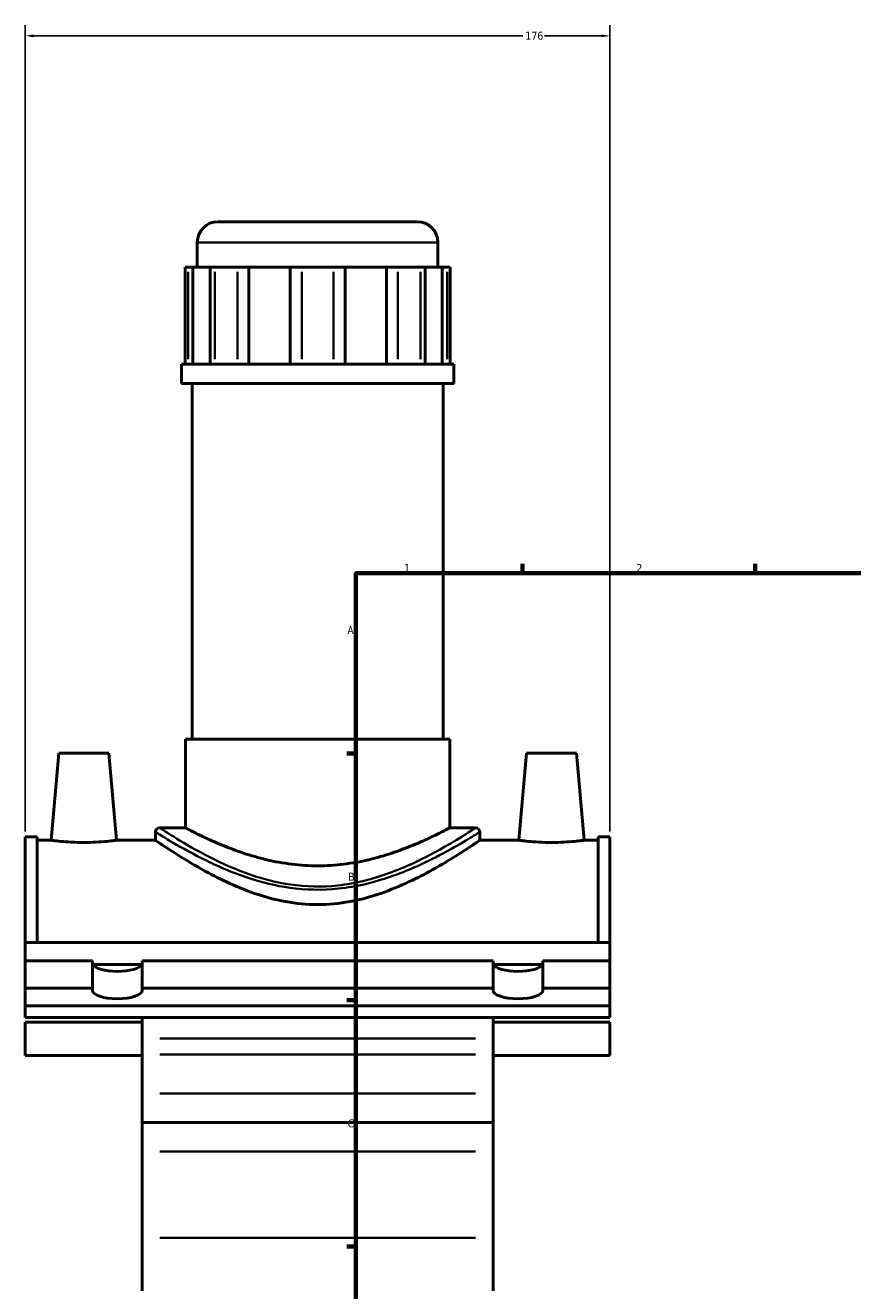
# Model space of a CAD drawing. Header units: millimetres. Extents: x -80 to 1278, y -131 to 1543.
# Tile 2 of 7: x -80 to 170, y 358 to 739. Entities that reach past the tile are written whole.
import ezdxf

# ---------------------------------------------------------------- set-up
doc = ezdxf.new("R2010")
doc.units = ezdxf.units.MM
for name, color, linetype, lineweight in [('Border (ANSI)', 7, 'Continuous', 70), ('Dimension (ANSI)', 7, 'Continuous', 25), ('Visible (ANSI)', 7, 'Continuous', 50), ('Visible Narrow (ANSI)', 7, 'Continuous', 35)]:
    doc.layers.add(name, color=color, linetype=linetype, lineweight=lineweight)
doc.styles.add('Note Text (ANSI)', font='tahoma.ttf')
doc.dimstyles.new('Default - mm (ANSI)', dxfattribs={"dimtxt": 2.4, "dimasz": 2.5, "dimexe": 3.175, "dimexo": 1.6002, "dimgap": 0.8, "dimtad": 0, "dimtoh": 1, "dimdec": 0, "dimrnd": 1e-08, "dimzin": 4, "dimdsep": 46, "dimtxsty": 'Note Text (ANSI)', "dimcen": 0.09, "dimdle": 10, "dimclrd": 256, "dimclre": 256, "dimclrt": 5, "dimadec": 1, "dimazin": 1, "dimtfac": 1.27, "dimtofl": 0, "dimtmove": 0, "dimatfit": 3, "dimfxl": 1, "dimtolj": 1, "dimtzin": 4, "dimlwd": -1, "dimlwe": -1, "dimarcsym": 0})

# ---------------------------------------------------------------- blocks, each defined once
blk = doc.blocks.new('Borders Default Border')
at = {"layer": 'Border (ANSI)'}
for p, q in [((70.08, 574), (70.08, 576.8)), ((140.17, 574), (140.17, 576.8)), ((20, 519.75), (17.2, 519.75)), ((20, 445.5), (17.2, 445.5)), ((20, 371.25), (17.2, 371.25))]:
    blk.add_line(p, q, dxfattribs=at)
at = {"layer": 'Border (ANSI)', "flags": 128}
blk.add_lwpolyline([(20, 20), (20, 574), (821, 574), (821, 20), (20, 20)], dxfattribs=at)
at = {"layer": 'Border (ANSI)', "color": 5, "true_color": 0x0000ff, "char_height": 2.4, "attachment_point": 7, "style": 'Note Text (ANSI)'}
for s, insert in [('1', (34.5, 574.4)), ('2', (104.4, 574.4)), ('A', (17.38, 555.68)), ('B', (17.67, 481.43)), ('C', (17.51, 407.13))]:
    blk.add_mtext(s, dxfattribs=dict(at, insert=insert))
blk = doc.blocks.new('*D9')
at = {"layer": 'Defpoints', "color": 0, "transparency": 16777216}
for p in [(96.46, 735.81), (-79.54, 494.61), (96.46, 494.61)]:
    blk.add_point(p, dxfattribs=at)
at = {"layer": 'Dimension (ANSI)', "transparency": 16777216}
for p, q in [((-79.54, 496.22), (-79.54, 738.99)), ((-77.04, 735.81), (70.19, 735.81)), ((93.96, 735.81), (76.73, 735.81)), ((96.46, 496.22), (96.46, 738.99))]:
    blk.add_line(p, q, dxfattribs=at)
for points in [[(-77.04, 736.23), (-77.04, 735.39), (-79.54, 735.81)], [(93.96, 736.23), (93.96, 735.39), (96.46, 735.81)]]:
    blk.add_solid(points, dxfattribs=at)
at = {"layer": 'Dimension (ANSI)', "color": 5, "transparency": 16777216, "insert": (70.99, 737.06), "char_height": 2.4, "attachment_point": 1, "style": 'Note Text (ANSI)'}
blk.add_mtext('\\A1;176', dxfattribs=at)

msp = doc.modelspace()

# ---------------------------------------------------------------- linework, layer by layer
at = {"layer": 'Visible (ANSI)'}
for p, q in [((-21.52, 679.86), (38.43, 679.86)), ((-27.77, 666.21), (-27.77, 673.61)), ((44.68, 666.21), (44.68, 673.61)), ((-31.46, 666.21), (-30.51, 666.21)), ((-31.46, 666.21), (-31.46, 636.96)), ((-29.08, 666.21), (-30.51, 666.21)), ((-23.91, 666.21), (-29.08, 666.21)), ((-29.08, 666.21), (-29.08, 636.96)), ((-23.91, 636.96), (-23.91, 666.21)), ((-22.48, 666.21), (-23.91, 666.21)), ((-22.48, 666.21), (-15.71, 666.21)), ((-12.25, 666.21), (-15.71, 666.21)), ((0.22, 666.21), (-12.25, 666.21)), ((-12.25, 666.21), (-12.25, 636.96)), ((0.22, 636.96), (0.22, 666.21)), ((3.67, 666.21), (0.22, 666.21)), ((3.67, 666.21), (13.24, 666.21)), ((16.7, 666.21), (13.24, 666.21)), ((29.17, 666.21), (16.7, 666.21)), ((16.7, 666.21), (16.7, 636.96)), ((29.17, 636.96), (29.17, 666.21)), ((32.63, 666.21), (29.17, 666.21)), ((32.63, 666.21), (39.4, 666.21)), ((40.83, 666.21), (39.4, 666.21)), ((45.99, 666.21), (40.83, 666.21)), ((40.83, 666.21), (40.83, 636.96)), ((45.99, 636.96), (45.99, 666.21)), ((47.43, 666.21), (45.99, 666.21)), ((47.43, 666.21), (48.38, 666.21)), ((48.38, 666.21), (48.38, 636.96)), ((49.41, 636.96), (-32.49, 636.96)), ((-32.49, 631.11), (-32.49, 636.96)), ((49.41, 631.11), (49.41, 636.96)), ((49.41, 631.11), (-32.49, 631.11)), ((-29.34, 524.01), (-29.34, 631.11)), ((46.26, 524.01), (46.26, 631.11)), ((48.26, 524.01), (-31.34, 524.01)), ((-31.34, 497.36), (-31.34, 524.01)), ((48.26, 497.36), (48.26, 524.01)), ((-69.44, 519.86), (-71.74, 493.61)), ((-69.44, 519.86), (-54.44, 519.86)), ((-54.44, 519.86), (-52.14, 493.61)), ((71.36, 519.86), (69.06, 493.61)), ((86.36, 519.86), (71.36, 519.86)), ((86.36, 519.86), (88.66, 493.61)), ((-40.37, 496.11), (-40.37, 493.61)), ((-31.34, 497.36), (-39.12, 497.36)), ((56.03, 497.36), (48.26, 497.36)), ((57.28, 496.11), (57.28, 493.61)), ((-79.54, 494.61), (-79.54, 462.82)), ((-76.02, 494.61), (-79.54, 494.61)), ((-76.02, 494.61), (-76.02, 462.82)), ((-76.02, 493.61), (-71.74, 493.61)), ((-52.14, 493.61), (-40.37, 493.61)), ((57.28, 493.61), (69.06, 493.61)), ((88.66, 493.61), (92.94, 493.61)), ((92.94, 494.61), (92.94, 462.82)), ((96.46, 494.61), (92.94, 494.61)), ((96.46, 494.61), (96.46, 462.82)), ((-79.54, 457.31), (-79.54, 462.82)), ((-79.54, 462.82), (96.46, 462.82)), ((96.46, 457.31), (96.46, 462.82)), ((-79.54, 449.09), (-79.54, 457.31)), ((-79.54, 457.31), (-59.34, 457.31)), ((-59.34, 449.09), (-59.34, 457.31)), ((-44.34, 457.31), (61.26, 457.31)), ((-44.34, 457.31), (-44.34, 449.09)), ((61.26, 449.09), (61.26, 457.31)), ((76.26, 457.31), (96.46, 457.31)), ((76.26, 457.31), (76.26, 449.09)), ((96.46, 449.09), (96.46, 457.31)), ((-59.24, 456.24), (-44.45, 456.24)), ((61.36, 456.24), (76.15, 456.24)), ((-79.54, 443.74), (-79.54, 449.09)), ((-79.54, 449.09), (-59.34, 449.09)), ((-59.34, 448.44), (-59.34, 449.09)), ((-44.34, 449.09), (61.26, 449.09)), ((-44.34, 449.09), (-44.34, 448.44)), ((61.26, 448.44), (61.26, 449.09)), ((76.26, 449.09), (96.46, 449.09)), ((76.26, 449.09), (76.26, 448.44)), ((96.46, 449.09), (96.46, 443.74)), ((96.46, 443.74), (-79.54, 443.74)), ((-79.54, 443.74), (-79.54, 440.27)), ((96.46, 440.27), (96.46, 443.74)), ((-79.54, 440.27), (96.46, 440.27)), ((-79.54, 438.85), (-79.54, 428.85)), ((-79.54, 438.85), (-44.34, 438.85)), ((-44.34, 440.27), (-44.34, 433.88)), ((61.26, 433.88), (61.26, 440.27)), ((61.26, 438.85), (96.46, 438.85)), ((96.46, 428.85), (96.46, 438.85)), ((-44.34, 433.88), (-44.34, 429.07)), ((61.26, 429.07), (61.26, 433.88)), ((-79.54, 428.85), (-44.34, 428.85)), ((-44.34, 417.34), (-44.34, 429.07)), ((61.26, 429.07), (61.26, 417.34)), ((61.26, 428.85), (96.46, 428.85)), ((-44.34, 408.61), (-44.34, 417.34)), ((61.26, 417.34), (61.26, 408.61)), ((-44.34, 408.61), (-44.34, 399.85)), ((-44.34, 408.61), (61.26, 408.61)), ((61.26, 399.85), (61.26, 408.61)), ((-44.34, 373.91), (-44.34, 399.85)), ((61.26, 399.85), (61.26, 373.91)), ((-44.34, 373.91), (-44.34, 357.99)), ((61.26, 357.99), (61.26, 373.91))]:
    msp.add_line(p, q, dxfattribs=at)
for centre, radius, start, end in [((-21.52, 673.61), 6.25, 90, 180), ((38.43, 673.61), 6.25, 0, 90), ((-39.12, 496.11), 1.25, 90, 180), ((56.03, 496.11), 1.25, 0, 90)]:
    msp.add_arc(centre, radius, start, end, dxfattribs=at)
for centre, major_axis, start_param, end_param in [((-51.84, 456.67), (-7.5, 0), 0, 0.167448), ((-51.84, 456.67), (7.5, 0), 3.309041, 6.115737), ((-51.84, 456.67), (7.5, 0), 6.115737, 6.283185), ((68.76, 456.67), (-7.5, 0), 0, 0.167448), ((68.76, 456.67), (7.5, 0), 3.309041, 6.115737), ((68.76, 456.67), (7.5, 0), 6.115737, 6.283185), ((-51.84, 448.44), (7.5, 0), 3.141593, 6.283185), ((68.76, 448.44), (7.5, 0), 3.141593, 6.283185)]:
    msp.add_ellipse(centre, major_axis=major_axis, ratio=0.34202, start_param=start_param, end_param=end_param, dxfattribs=at)
for points, knots in [([(48.26, 497.36), (48.26, 497.36), (48.01, 497.23), (46.98, 496.69), (46.19, 496.28), (44.15, 495.26), (42.88, 494.64), (39.97, 493.31), (38.34, 492.59), (34.86, 491.18), (32.89, 490.44), (28.6, 489.02), (26.27, 488.34), (21.39, 487.19), (18.83, 486.72), (13.65, 486.09), (11.02, 485.93), (5.9, 485.93), (3.27, 486.09), (-1.92, 486.72), (-4.48, 487.19), (-9.36, 488.34), (-11.68, 489.02), (-15.98, 490.44), (-17.94, 491.18), (-21.42, 492.59), (-23.06, 493.31), (-25.96, 494.64), (-27.23, 495.26), (-29.28, 496.28), (-30.06, 496.69), (-31.09, 497.23), (-31.34, 497.36), (-31.34, 497.36)], [6.137756, 6.137756, 6.137756, 6.137756, 6.903597, 6.903597, 7.669438, 7.669438, 8.435279, 8.435279, 9.201119, 9.201119, 9.969718, 9.969718, 10.738316, 10.738316, 11.506915, 11.506915, 12.275513, 12.275513, 13.044111, 13.044111, 13.81271, 13.81271, 14.581308, 14.581308, 15.349906, 15.349906, 16.115747, 16.115747, 16.881588, 16.881588, 17.647429, 17.647429, 18.413269, 18.413269, 18.413269, 18.413269]), ([(-52.14, 493.61), (-52.14, 493.61), (-52.39, 493.58), (-53.38, 493.45), (-54.13, 493.36), (-55.87, 493.19), (-56.97, 493.1), (-59.39, 492.97), (-60.71, 492.93), (-63.18, 492.93), (-64.49, 492.97), (-66.91, 493.1), (-68.01, 493.19), (-69.75, 493.36), (-70.5, 493.45), (-71.49, 493.58), (-71.74, 493.61), (-71.74, 493.61)], [1.482664, 1.482664, 1.482664, 1.482664, 1.853066, 1.853066, 2.223469, 2.223469, 2.594398, 2.594398, 2.965328, 2.965328, 3.336258, 3.336258, 3.707188, 3.707188, 4.07759, 4.07759, 4.447992, 4.447992, 4.447992, 4.447992]), ([(57.28, 493.61), (57.28, 493.61), (56.97, 493.4), (55.68, 492.52), (54.7, 491.86), (52.17, 490.21), (50.61, 489.21), (47.07, 487.03), (45.08, 485.85), (40.86, 483.52), (38.47, 482.27), (33.25, 479.83), (30.43, 478.65), (24.48, 476.6), (21.35, 475.74), (14.95, 474.57), (11.68, 474.26), (5.24, 474.26), (1.97, 474.57), (-4.43, 475.74), (-7.56, 476.6), (-13.51, 478.65), (-16.34, 479.83), (-21.55, 482.27), (-23.94, 483.52), (-28.16, 485.85), (-30.15, 487.03), (-33.7, 489.21), (-35.25, 490.21), (-37.78, 491.86), (-38.76, 492.52), (-40.05, 493.4), (-40.37, 493.61), (-40.37, 493.61)], [7.686641, 7.686641, 7.686641, 7.686641, 8.641318, 8.641318, 9.595996, 9.595996, 10.550673, 10.550673, 11.505351, 11.505351, 12.472333, 12.472333, 13.439316, 13.439316, 14.406299, 14.406299, 15.373281, 15.373281, 16.340264, 16.340264, 17.307247, 17.307247, 18.274229, 18.274229, 19.241212, 19.241212, 20.195889, 20.195889, 21.150567, 21.150567, 22.105244, 22.105244, 23.059922, 23.059922, 23.059922, 23.059922]), ([(88.66, 493.61), (88.66, 493.61), (88.41, 493.58), (87.42, 493.45), (86.67, 493.36), (84.93, 493.19), (83.83, 493.1), (81.41, 492.97), (80.09, 492.93), (78.86, 492.93), (77.62, 492.93), (76.31, 492.97), (73.89, 493.1), (72.79, 493.19), (71.05, 493.36), (70.3, 493.45), (69.31, 493.58), (69.06, 493.61), (69.06, 493.61)], [4.447992, 4.447992, 4.447992, 4.447992, 4.818395, 4.818395, 5.188797, 5.188797, 5.559727, 5.559727, 5.930657, 5.930657, 5.930657, 6.301586, 6.301586, 6.672516, 6.672516, 7.042918, 7.042918, 7.413321, 7.413321, 7.413321, 7.413321])]:
    msp.add_open_spline(points, degree=3, knots=knots, dxfattribs=at)
at = {"layer": 'Visible Narrow (ANSI)'}
for p, q in [((44.24, 673.61), (-27.32, 673.61)), ((-30.51, 638.43), (-30.51, 664.75)), ((-22.48, 664.75), (-22.48, 638.43)), ((-15.71, 638.43), (-15.71, 664.75)), ((3.67, 664.75), (3.67, 638.43)), ((13.24, 638.43), (13.24, 664.75)), ((32.63, 664.75), (32.63, 638.43)), ((39.4, 638.43), (39.4, 664.75)), ((47.43, 664.75), (47.43, 638.43)), ((55.98, 433.88), (-39.06, 433.88)), ((-39.06, 429.07), (55.98, 429.07)), ((55.98, 417.34), (-39.06, 417.34)), ((55.98, 399.85), (-39.06, 399.85)), ((55.98, 373.91), (-39.06, 373.91))]:
    msp.add_line(p, q, dxfattribs=at)
for points, knots in [([(-40.36, 496.11), (-40.36, 496.11), (-40.21, 496.02), (-39.16, 495.36), (-37.46, 494.3), (-32.4, 491.33), (-28.93, 489.38), (-21.09, 485.57), (-16.84, 483.72), (-8.32, 480.94), (-4.21, 479.91), (4.85, 478.64), (9.82, 478.54), (20.25, 479.62), (25.62, 480.98), (35.53, 484.42), (40.06, 486.5), (47.26, 490.17), (50.1, 491.79), (54.4, 494.31), (55.9, 495.25), (57.08, 495.99), (57.28, 496.11), (57.28, 496.11)], [-38.219395, -38.219395, -38.219395, -38.219395, -37.574761, -37.574761, -35.964493, -35.964493, -34.232885, -34.232885, -32.664135, -32.664135, -31.390729, -31.390729, -29.976579, -29.976579, -28.329374, -28.329374, -26.601872, -26.601872, -25.106207, -25.106207, -23.679066, -23.679066, -22.931647, -22.931647, -22.931647, -22.931647]), ([(56.03, 497.36), (56.03, 497.36), (55.83, 497.23), (54.69, 496.49), (53.22, 495.53), (49.04, 492.96), (46.27, 491.32), (39.25, 487.59), (34.84, 485.47), (25.18, 481.97), (19.95, 480.59), (9.78, 479.49), (4.94, 479.59), (-3.88, 480.88), (-7.89, 481.93), (-16.19, 484.76), (-20.34, 486.64), (-27.97, 490.51), (-31.35, 492.5), (-36.29, 495.52), (-37.94, 496.6), (-38.97, 497.27), (-39.11, 497.36), (-39.11, 497.36)], [22.931647, 22.931647, 22.931647, 22.931647, 23.679066, 23.679066, 25.106207, 25.106207, 26.601872, 26.601872, 28.329374, 28.329374, 29.976579, 29.976579, 31.390729, 31.390729, 32.664135, 32.664135, 34.232885, 34.232885, 35.964493, 35.964493, 37.574761, 37.574761, 38.219395, 38.219395, 38.219395, 38.219395])]:
    msp.add_open_spline(points, degree=3, knots=knots, dxfattribs=at)

# ---------------------------------------------------------------- block references
msp.add_blockref('Borders Default Border', (0, 0))

# ---------------------------------------------------------------- dimensions: what is measured, and where the dimension line sits
at = {"layer": 'Dimension (ANSI)'}
dim = msp.add_linear_dim(base=(96.46, 735.81), p1=(-79.54, 494.61), p2=(96.46, 494.61), dimstyle='Default - mm (ANSI)', override={"dimgap": 0.8, "dimtoh": 0, "dimdec": 0, "dimtol": 0, "dimlim": 0, "dimtp": 0, "dimtm": 0, "dimtdec": 2, "dimatfit": 1}, dxfattribs=at)
dim.commit()
dim.dimension.update_dxf_attribs({"geometry": '*D9', "text_midpoint": (73.46, 735.81), "dimtype": 160})

doc.saveas('drawing.dxf')
